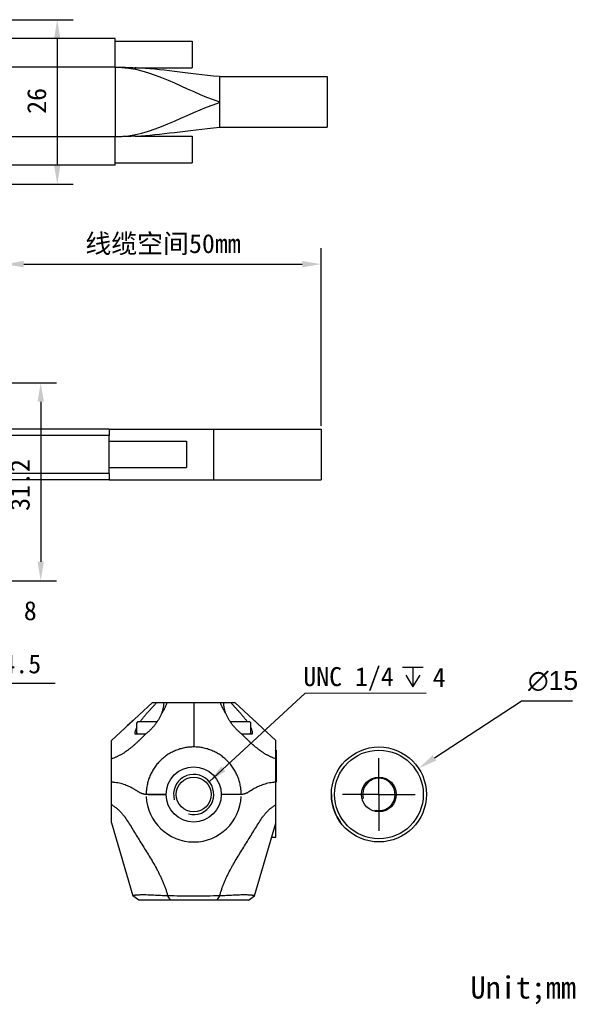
# Model space of a CAD drawing. Header units: millimetres. Extents: x 29 to 292, y 36 to 204.
# Tile 5 of 5: x 201 to 292, y 36 to 192. Entities that reach past the tile are written whole.
import ezdxf

# ---------------------------------------------------------------- set-up
doc = ezdxf.new("R2010")
doc.units = ezdxf.units.MM
doc.header["$LTSCALE"] = 16.335
doc.header["$PDMODE"] = 3
doc.header["$PDSIZE"] = 8
doc.linetypes.add('CENTER', pattern=[0.6, 0.375, -0.075, 0.075, -0.075])
doc.layers.get('0').update_dxf_attribs({"linetype": 'CONTINUOUS'})
doc.layers.get('Defpoints').update_dxf_attribs({"linetype": 'CONTINUOUS'})
for name, color, linetype in [('00_COMPONENTS', 7, 'CONTINUOUS'), ('03_ALL_AXES', 7, 'CONTINUOUS'), ('10_ALL_CHAMFER', 7, 'CONTINUOUS'), ('50_ALL_DETAILS', 7, 'CONTINUOUS'), ('51__DRAFT_DIMS', 7, 'CONTINUOUS')]:
    doc.layers.add(name, color=color, linetype=linetype)
doc.styles.get("Standard").update_dxf_attribs({"font": 'simfang.ttf'})
doc.styles.add('TEXTSTYLE_5', font='simfang.ttf')
doc.dimstyles.new('DIMSTYLE_1', dxfattribs={"dimtxt": 3, "dimasz": 3, "dimexe": 2.5, "dimexo": 0.5, "dimgap": 0.75, "dimtad": 1, "dimdsep": 46, "dimtxsty": 'STANDARD', "dimblk": '_FILLED', "dimblk1": '_FILLED', "dimblk2": '_FILLED', "dimcen": 0.09, "dimclrt": 3, "dimazin": 2, "dimtp": 0.3, "dimtm": 0.3, "dimtfac": 1, "dimtofl": 0, "dimtmove": 0, "dimatfit": 3, "dimldrblk": '_FILLED', "dimfxl": 1, "dimtolj": 1, "dimarcsym": 0})
doc.dimstyles.new('DIMSTYLE_4', dxfattribs={"dimtxt": 3, "dimasz": 3, "dimexe": 2.5, "dimexo": 0.5, "dimgap": 0.75, "dimtad": 1, "dimdec": 1, "dimdsep": 46, "dimtxsty": 'STANDARD', "dimblk": '_FILLED', "dimblk1": '_FILLED', "dimblk2": '_FILLED', "dimcen": 0.09, "dimclrt": 3, "dimazin": 2, "dimtp": 0.3, "dimtm": 0.3, "dimtfac": 1, "dimtdec": 1, "dimtofl": 0, "dimtmove": 0, "dimatfit": 3, "dimldrblk": '_FILLED', "dimfxl": 1, "dimtolj": 1, "dimarcsym": 0})
doc.dimstyles.new('DIMSTYLE_7', dxfattribs={"dimtxt": 3, "dimasz": 3, "dimexe": 2.5, "dimexo": 0.5, "dimtad": 1, "dimdsep": 46, "dimtxsty": 'STANDARD', "dimblk": '_FILLED', "dimblk1": '_FILLED', "dimblk2": '_FILLED', "dimcen": 0.09, "dimclrt": 3, "dimazin": 2, "dimtp": 0.1, "dimtm": 0.1, "dimtfac": 1, "dimtmove": 0, "dimatfit": 2, "dimldrblk": '_FILLED', "dimfxl": 1, "dimtolj": 1, "dimarcsym": 0})
doc.dimstyles.get("Standard").update_dxf_attribs({"dimtxt": 3, "dimasz": 3, "dimexe": 2.5, "dimexo": 0.5, "dimtad": 1, "dimdsep": 46, "dimtxsty": 'STANDARD', "dimblk": '_FILLED', "dimblk1": '_FILLED', "dimblk2": '_FILLED', "dimcen": 0.09, "dimclrt": 3, "dimazin": 2, "dimtol": 1, "dimtp": 0.01, "dimtm": 0.01, "dimtfac": 1, "dimtofl": 0, "dimtmove": 0, "dimatfit": 3, "dimldrblk": '_FILLED', "dimfxl": 1, "dimtolj": 1, "dimarcsym": 0})

# ---------------------------------------------------------------- blocks, each defined once
blk = doc.blocks.new('_FILLED')
at = {"color": 0, "linetype": 'ByBlock'}
blk.add_solid([(0, 0), (-1, 0.167), (-1, -0.167)], dxfattribs=at)
blk = doc.blocks.new('*D4')
at = {"layer": '51__DRAFT_DIMS', "color": 0, "lineweight": -2}
for p, q in [((191.73, 134.53), (207.16, 134.53)), ((204.66, 131.53), (204.66, 106.28)), ((192.82, 103.28), (207.16, 103.28))]:
    blk.add_line(p, q, dxfattribs=at)
at = {"layer": 'Defpoints', "color": 0}
for p in [(191.23, 134.53), (192.32, 103.28), (204.66, 103.28)]:
    blk.add_point(p, dxfattribs=at)
at = {"layer": '51__DRAFT_DIMS', "color": 0, "linetype": 'ByBlock', "lineweight": -2, "xscale": 3, "yscale": 3, "zscale": 3}
for p, rotation in [((204.66, 134.53), 90.00000009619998), ((204.66, 103.28), 270.0000000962)]:
    blk.add_blockref('_FILLED', p, dxfattribs=dict(at, rotation=rotation))
at = {"layer": '51__DRAFT_DIMS', "color": 3, "insert": (199.91, 118.4), "char_height": 3, "attachment_point": 2, "rotation": 90, "line_spacing_factor": 0.9}
blk.add_mtext('\\A1;31.2', dxfattribs=at)
blk = doc.blocks.new('*D18')
at = {"layer": '51__DRAFT_DIMS', "color": 0, "lineweight": -2}
for p in [(266.83, 75.3), (288.6, 84.29)]:
    blk.add_line(p, (280.52, 84.29), dxfattribs=at)
at = {"layer": '51__DRAFT_DIMS', "color": 0}
for p, q in [((257.97, 69.53), (258.15, 69.53)), ((258.06, 69.44), (258.06, 69.62))]:
    blk.add_line(p, q, dxfattribs=at)
at = {"layer": 'Defpoints', "color": 0}
for p in [(264.32, 73.65), (251.79, 65.41)]:
    blk.add_point(p, dxfattribs=at)
at = {"layer": '51__DRAFT_DIMS', "color": 0, "linetype": 'ByBlock', "lineweight": -2, "xscale": 3, "yscale": 3, "zscale": 3, "rotation": 213.3118522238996}
blk.add_blockref('_FILLED', (264.32, 73.65), dxfattribs=at)
at = {"layer": '51__DRAFT_DIMS', "color": 3, "insert": (281.6, 89.04), "char_height": 3, "attachment_point": 1, "line_spacing_factor": 0.9}
blk.add_mtext('\\A1;{\\A1;\\fArial Unicode MS|b0|i0|c134|p34;∅15}', dxfattribs=at)
blk = doc.blocks.new('*D26')
at = {"layer": '51__DRAFT_DIMS', "color": 0, "lineweight": -2}
for p, q in [((191.46, 191.87), (209.77, 191.87)), ((207.27, 188.87), (207.27, 168.88)), ((191.45, 165.88), (209.77, 165.88))]:
    blk.add_line(p, q, dxfattribs=at)
at = {"layer": 'Defpoints', "color": 0}
for p in [(190.96, 191.87), (190.95, 165.88), (207.27, 165.88)]:
    blk.add_point(p, dxfattribs=at)
at = {"layer": '51__DRAFT_DIMS', "color": 0, "linetype": 'ByBlock', "lineweight": -2, "xscale": 3, "yscale": 3, "zscale": 3}
for p, rotation in [((207.27, 191.87), 90.00000009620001), ((207.27, 165.88), 270.0000000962)]:
    blk.add_blockref('_FILLED', p, dxfattribs=dict(at, rotation=rotation))
at = {"layer": '51__DRAFT_DIMS', "color": 3, "insert": (202.52, 179.05), "char_height": 3, "attachment_point": 2, "rotation": 90, "line_spacing_factor": 0.9}
blk.add_mtext('\\A1;26', dxfattribs=at)
blk = doc.blocks.new('*D35')
at = {"layer": '51__DRAFT_DIMS', "color": 0, "lineweight": -2}
for p, q in [((179.58, 73.67), (187.86, 87.03)), ((206.92, 87.03), (187.86, 87.03)), ((176.42, 68.57), (178, 71.12)), ((174.84, 66.02), (173.26, 63.47))]:
    blk.add_line(p, q, dxfattribs=at)
at = {"layer": 'Defpoints', "color": 0}
for p in [(178, 71.12), (176.42, 68.57)]:
    blk.add_point(p, dxfattribs=at)
at = {"layer": '51__DRAFT_DIMS', "color": 0, "linetype": 'ByBlock', "lineweight": -2, "xscale": 3, "yscale": 3, "zscale": 3}
for p, rotation in [((178, 71.12), 238.2200662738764), ((176.42, 68.57), 58.22006627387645)]:
    blk.add_blockref('_FILLED', p, dxfattribs=dict(at, rotation=rotation))
at = {"layer": '51__DRAFT_DIMS', "color": 3, "insert": (188.48, 91.66), "char_height": 3, "attachment_point": 1, "line_spacing_factor": 0.9}
blk.add_mtext('\\A1;{2-M3{\\fgdt;x}4.5}', dxfattribs=at)
blk = doc.blocks.new('*D41')
at = {"layer": '51__DRAFT_DIMS', "color": 0, "lineweight": -2}
for p, q in [((198.97, 129.83), (198.97, 155.77)), ((248.96, 127.74), (248.96, 155.77)), ((201.97, 153.27), (245.96, 153.27))]:
    blk.add_line(p, q, dxfattribs=at)
at = {"layer": 'Defpoints', "color": 0}
for p in [(248.96, 153.27), (198.97, 129.33), (248.96, 127.24)]:
    blk.add_point(p, dxfattribs=at)
at = {"layer": '51__DRAFT_DIMS', "color": 0, "linetype": 'ByBlock', "lineweight": -2, "xscale": 3, "yscale": 3, "zscale": 3}
for p, rotation in [((198.97, 153.27), 179.9999999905), ((248.96, 153.27), 359.9999999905)]:
    blk.add_blockref('_FILLED', p, dxfattribs=dict(at, rotation=rotation))
at = {"layer": '51__DRAFT_DIMS', "color": 3, "insert": (223.97, 158.02), "char_height": 3, "attachment_point": 2, "rotation": 360, "line_spacing_factor": 0.9}
blk.add_mtext('\\A1;线缆空间50mm{}{{\\H0.7x;}{}}', dxfattribs=at)

msp = doc.modelspace()

# ---------------------------------------------------------------- linework, layer by layer
at = {"color": 4}
msp.add_arc((258.05688, 69.53205), 2.555, 255, 195, dxfattribs=at)
at = {"layer": '00_COMPONENTS', "color": 7}
for p, q in [((216.39815, 188.88276), (199.89815, 188.88276)), ((216.39815, 184.38276), (216.39815, 188.88276)), ((216.39815, 188.48276), (228.59815, 188.48276)), ((228.59815, 188.48276), (228.59815, 184.28276)), ((216.39815, 184.38276), (199.89815, 184.38276)), ((219.5751, 184.28276), (228.59815, 184.28276)), ((232.89815, 182.88276), (249.89815, 182.88276)), ((232.89815, 182.88276), (232.89815, 178.88276)), ((249.89815, 182.88275), (249.89815, 174.88277)), ((232.89815, 178.80878), (232.89815, 174.88276)), ((232.89815, 174.88276), (249.89815, 174.88276)), ((216.39815, 173.38276), (199.90815, 173.38276)), ((216.39815, 168.88276), (216.39815, 173.38276)), ((219.5751, 173.48276), (228.59815, 173.48276)), ((228.59815, 173.48276), (228.59815, 169.28276)), ((216.39815, 168.88276), (199.89815, 168.88276)), ((216.39815, 169.28276), (228.59815, 169.28276)), ((215.46321, 126.23642), (198.96321, 126.23642)), ((215.46321, 127.23642), (198.9732, 127.23642)), ((215.46321, 127.23642), (231.96321, 127.23574)), ((215.46321, 120.23642), (215.46321, 126.23642)), ((231.96321, 127.23642), (248.96321, 127.23642)), ((231.96321, 127.23574), (231.96321, 119.237)), ((248.96321, 127.23642), (248.96321, 119.23642)), ((215.46321, 125.33642), (227.66321, 125.33642)), ((227.66321, 125.33642), (227.66321, 121.13642)), ((215.46321, 120.23642), (198.96321, 120.23642)), ((215.46321, 121.13642), (227.66321, 121.13642)), ((215.46321, 119.23642), (198.9732, 119.23642)), ((215.46321, 119.23642), (231.96321, 119.237)), ((231.9619, 119.23642), (248.96321, 119.23642)), ((215.8147, 78.03448), (222.31457, 84.06436)), ((222.31457, 84.06436), (235.31578, 84.06436)), ((235.31578, 84.06436), (241.80529, 78.04409)), ((220.01209, 81.06436), (219.81209, 80.86436)), ((219.81209, 79.26436), (219.81209, 80.86436)), ((220.01214, 81.06436), (223.07547, 81.06436)), ((234.55323, 81.06436), (237.61204, 81.06436)), ((237.61209, 81.06436), (237.81209, 80.86436)), ((237.81209, 79.26436), (237.81209, 80.86436)), ((238.62408, 80.99581), (238.1622, 81.42378)), ((239.04929, 80.60105), (238.62408, 80.99581)), ((215.81528, 65.03078), (215.81491, 78.03436)), ((221.23006, 79.06436), (219.56781, 79.06436)), ((220.01209, 79.06436), (219.81209, 79.26436)), ((238.05572, 79.06436), (236.40414, 79.06436)), ((237.61209, 79.06436), (237.81209, 79.26436)), ((241.80518, 62.7948), (241.80518, 78.04397)), ((215.81209, 71.49764), (215.81209, 76.54481)), ((215.81209, 76.54481), (215.81496, 76.54481)), ((241.81209, 76.54481), (241.80518, 76.54481)), ((241.81209, 76.54481), (241.81209, 71.49764)), ((224.46579, 69.53189), (221.31579, 69.53205)), ((221.62528, 69.53204), (221.6306, 69.53179)), ((221.6306, 69.53179), (224.46579, 69.53189)), ((236.31579, 69.53233), (233.16579, 69.53221)), ((215.81516, 65.03046), (215.81528, 65.03078)), ((215.8155, 65.03068), (219.20302, 53.53666)), ((238.42734, 53.53667), (241.80444, 64.99537)), ((241.15589, 62.7948), (241.80518, 62.7948)), ((220.16223, 52.81935), (219.20302, 53.53666)), ((237.46813, 52.81937), (238.42734, 53.53667)), ((237.46813, 52.81937), (220.16223, 52.81935))]:
    msp.add_line(p, q, dxfattribs=at)
at = {"layer": '00_COMPONENTS', "color": 4}
for p, q in [((216.39815, 184.38276), (216.39815, 173.38276)), ((232.89815, 178.88276), (232.89815, 178.80878)), ((215.46321, 127.23642), (215.46321, 126.23642)), ((231.96321, 127.23642), (231.96321, 127.23574)), ((215.46321, 120.23642), (215.46321, 119.23642)), ((231.96321, 119.237), (231.96321, 119.23657)), ((228.8156, 84.06436), (228.81577, 77.03434)), ((228.8156, 84.06436), (228.81566, 82.49294)), ((215.81209, 74.30755), (215.81503, 74.30755)), ((241.81209, 74.30755), (241.80518, 74.30755)), ((225.12856, 52.81936), (224.70992, 53.51654)), ((232.50538, 52.81937), (232.92417, 53.51714))]:
    msp.add_line(p, q, dxfattribs=at)
at = {"layer": '00_COMPONENTS', "color": 7}
for points in [[(232.89815, 182.88276), (231.95038, 182.97361), (231.00893, 183.07201), (230.08841, 183.17447), (229.18945, 183.27898), (228.31125, 183.38391), (227.45157, 183.488), (226.61032, 183.58994), (225.78749, 183.68856), (224.98092, 183.78309), (224.19055, 183.87265), (223.41636, 183.95644), (222.65636, 184.03401), (221.91043, 184.10478), (221.17862, 184.16824), (220.45914, 184.22409), (219.75193, 184.27196), (219.5751, 184.28276)], [(219.57508, 173.48276), (219.75193, 173.49356), (220.45914, 173.54143), (221.17862, 173.59728), (221.91043, 173.66074), (222.65636, 173.73151), (223.41636, 173.80908), (224.19055, 173.89288), (224.98092, 173.98243), (225.78749, 174.07696), (226.61032, 174.17558)], [(226.61032, 174.17558), (228.31125, 174.38162), (229.18945, 174.48654), (230.08841, 174.59105), (231.00893, 174.69351), (231.95038, 174.79191), (232.89815, 174.88276)], [(219.25589, 81.22707), (219.1173, 81.0987), (219.09429, 81.07737), (218.38544, 80.41935)], [(238.13861, 81.44565), (238.11495, 81.4676), (238.09166, 81.4892), (238.06889, 81.51032), (238.02586, 81.55023)], [(218.35341, 80.38962), (218.33873, 80.376), (218.31183, 80.35104)]]:
    msp.add_lwpolyline(points, dxfattribs=at)
for radius in [4.35, 2.75]:
    msp.add_circle((228.81579, 69.53205), radius, dxfattribs=at)
for centre, radius, start, end in [((221.58965, 83.96986), 2.47245, 359.9304173, 2.1904006), ((236.1566, 83.97575), 2.59451, 178.0428997, 180.019355), ((228.81593, 69.53433), 7.5, 182.3074832, 357.6926609)]:
    msp.add_arc(centre, radius, start, end, dxfattribs=at)
at = {"layer": '00_COMPONENTS', "color": 4}
msp.add_arc((228.81579, 69.53205), 3.175, 255, 195, dxfattribs=at)
at = {"layer": '00_COMPONENTS', "color": 7}
for points in [[(216.39815, 184.38276), (222.19566, 184.38276), (227.39815, 180.71609), (232.89815, 178.88276)], [(216.39815, 173.38276), (222.18792, 173.38276), (227.39815, 177.00016), (232.89815, 178.80886)]]:
    msp.add_open_spline(points, degree=3, dxfattribs=at)
for points, knots in [([(216.39815, 184.38276), (216.67574, 184.38276), (217.22982, 184.37727), (218.05668, 184.3545), (218.83806, 184.32179), (219.34296, 184.29559), (219.5751, 184.28276)], [0, 0, 0, 0, 0.261969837, 0.522881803, 0.780588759, 1, 1, 1, 1]), ([(219.57508, 173.48276), (219.56186, 173.48197), (219.52264, 173.47991), (219.45357, 173.47607), (219.36624, 173.4714), (219.23966, 173.46472), (219.07618, 173.45638), (218.80857, 173.44336), (218.46911, 173.42823), (218.0585, 173.41251), (217.64515, 173.39966), (217.09149, 173.38687), (216.67561, 173.38276), (216.39815, 173.38276)], [0, 0, 0, 0, 0.01250614, 0.037062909, 0.065283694, 0.095037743, 0.156684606, 0.219758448, 0.347887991, 0.477357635, 0.6075421, 0.738153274, 1, 1, 1, 1]), ([(220.3915, 81.06434), (220.48257, 81.19254), (220.67405, 81.44909), (220.97907, 81.82863), (221.30231, 82.20877), (221.58208, 82.52375), (221.81051, 82.775), (221.95455, 82.9315), (222.07016, 83.05612), (222.18549, 83.18004), (222.29993, 83.30406), (222.41278, 83.42867), (222.52376, 83.55275), (222.66058, 83.70667), (222.82358, 83.88799), (222.93269, 84.00649), (222.98738, 84.06436)], [0, 0, 0, 0, 0.118844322, 0.241855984, 0.367928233, 0.495905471, 0.560225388, 0.624545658, 0.656650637, 0.68868865, 0.752475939, 0.78418399, 0.815739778, 0.878281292, 0.939826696, 1, 1, 1, 1]), ([(224.06209, 83.96686), (224.06209, 83.89503), (224.05677, 83.74857), (224.03717, 83.52708), (224.00585, 83.3021), (223.94817, 82.99949), (223.86647, 82.69832), (223.76432, 82.39982), (223.70629, 82.25072), (223.67544, 82.17632)], [0, 0, 0, 0, 0.116925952, 0.238376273, 0.361834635, 0.486518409, 0.739656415, 0.868890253, 1, 1, 1, 1]), ([(233.94401, 82.19448), (233.88352, 82.34134), (233.77591, 82.63614), (233.67455, 83.01295), (233.61764, 83.31393), (233.58673, 83.53768), (233.56736, 83.75791), (233.56209, 83.90349), (233.56209, 83.97487)], [0, 0, 0, 0, 0.260123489, 0.513309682, 0.638059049, 0.761590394, 0.88308667, 1, 1, 1, 1]), ([(234.64497, 84.06436), (234.6996, 84.00635), (234.8086, 83.88765), (234.97146, 83.7061), (235.10817, 83.55205), (235.21904, 83.42789), (235.33177, 83.30324), (235.4461, 83.1792), (235.5613, 83.05526), (235.67676, 82.93064), (235.82061, 82.77415), (236.0487, 82.52296), (236.32802, 82.20809), (236.65068, 81.82814), (236.95509, 81.44883), (237.14614, 81.19245), (237.23698, 81.06434)], [0, 0, 0, 0, 0.060254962, 0.12185748, 0.184439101, 0.216009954, 0.247730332, 0.311534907, 0.343578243, 0.375686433, 0.440007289, 0.504320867, 0.632267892, 0.758290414, 0.881235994, 1, 1, 1, 1]), ([(223.67544, 82.17632), (223.64614, 82.1057), (223.58451, 81.96461), (223.48301, 81.75545), (223.3722, 81.54748), (223.21146, 81.26995), (222.98819, 80.92693), (222.68985, 80.52546), (222.36225, 80.13337), (222.00879, 79.75404), (221.69514, 79.45288), (221.43305, 79.22501), (221.29831, 79.11667), (221.23006, 79.06436)], [0, 0, 0, 0, 0.057378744, 0.11551364, 0.174435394, 0.234185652, 0.356162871, 0.4813545, 0.609355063, 0.739408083, 0.870288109, 0.935465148, 1, 1, 1, 1]), ([(236.40414, 79.06436), (236.33537, 79.11678), (236.19959, 79.22546), (235.93551, 79.45426), (235.61953, 79.75696), (235.26358, 80.13846), (234.93381, 80.53294), (234.63369, 80.93695), (234.36631, 81.34848), (234.13438, 81.76606), (234.00295, 82.05141), (233.94401, 82.19448)], [0, 0, 0, 0, 0.064511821, 0.129689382, 0.260604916, 0.390706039, 0.518745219, 0.643955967, 0.76593152, 0.884567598, 1, 1, 1, 1]), ([(219.56209, 79.17716), (219.56209, 79.24926), (219.57554, 79.39913), (219.62679, 79.62682), (219.7064, 79.86339), (219.77438, 80.0211), (219.81198, 80.10112)], [0, 0, 0, 0, 0.224361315, 0.466078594, 0.724867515, 1, 1, 1, 1]), ([(237.81223, 80.107), (237.84982, 80.02699), (237.9178, 79.86928), (237.99739, 79.63274), (238.04864, 79.40508), (238.06209, 79.25523), (238.06209, 79.18315)], [0, 0, 0, 0, 0.275143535, 0.533938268, 0.775653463, 1, 1, 1, 1]), ([(219.56781, 79.06436), (219.56684, 79.07357), (219.56344, 79.11108), (219.56209, 79.14877), (219.56209, 79.17716)], [0, 0, 0, 0, 0.246000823, 1, 1, 1, 1]), ([(238.06209, 79.18315), (238.06209, 79.17306), (238.06159, 79.1334), (238.059, 79.09375), (238.05572, 79.06436)], [0, 0, 0, 0, 0.254344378, 1, 1, 1, 1]), ([(228.81561, 77.03438), (228.57031, 77.03436), (228.07965, 77.01027), (227.35093, 76.90218), (226.63616, 76.72323), (225.94151, 76.47478), (225.27443, 76.15927), (224.64152, 75.7798), (224.0493, 75.34043), (223.50305, 74.84516), (223.00798, 74.29869), (222.56884, 73.7063), (222.18988, 73.07367), (221.87477, 72.40691), (221.62655, 71.71248), (221.47743, 71.11615), (221.4041, 70.69264), (221.37125, 70.44936), (221.351, 70.26669), (221.33512, 70.08325), (221.32397, 69.89818), (221.31761, 69.71417), (221.31599, 69.59186), (221.31591, 69.53205)], [0, 0, 0, 0, 0.062476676, 0.124880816, 0.18734824, 0.24983898, 0.312478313, 0.374993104, 0.437491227, 0.499990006, 0.562491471, 0.624996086, 0.687503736, 0.750013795, 0.812524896, 0.875034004, 0.906303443, 0.921955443, 0.937553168, 0.953108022, 0.968848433, 0.984768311, 1, 1, 1, 1]), ([(236.31592, 69.53233), (236.31583, 69.59224), (236.31419, 69.71483), (236.30782, 69.89916), (236.29665, 70.08433), (236.28074, 70.26757), (236.26052, 70.4499), (236.22771, 70.69278), (236.15446, 71.11585), (236.00548, 71.71181), (235.75726, 72.40652), (235.44196, 73.07373), (235.06268, 73.70678), (234.62349, 74.29915), (234.12837, 74.84557), (233.58204, 75.34083), (232.98976, 75.78016), (232.35723, 76.15932), (231.69055, 76.47464), (230.99615, 76.72307), (230.28073, 76.90221), (229.5516, 77.01027), (229.06072, 77.03436), (228.81561, 77.03434)], [0, 0, 0, 0, 0.015258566, 0.031223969, 0.046970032, 0.062499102, 0.078064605, 0.09368698, 0.124914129, 0.187379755, 0.249869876, 0.312508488, 0.375023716, 0.437521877, 0.500020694, 0.562522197, 0.625026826, 0.687534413, 0.75004424, 0.812555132, 0.875065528, 0.937573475, 1, 1, 1, 1]), ([(221.31579, 69.53178), (221.24524, 69.53505), (221.09816, 69.54712), (220.91232, 69.58006), (220.7571, 69.62158), (220.63508, 69.66287), (220.51059, 69.71486), (220.38355, 69.77637), (220.25391, 69.84629), (220.12159, 69.9234), (219.98614, 70.00597), (219.84705, 70.09231), (219.70382, 70.18104), (219.55623, 70.27141), (219.40388, 70.36261), (219.19131, 70.48591), (218.91173, 70.63901), (218.55606, 70.81497), (218.17319, 70.97923), (217.76087, 71.12607), (217.31769, 71.2503), (216.84369, 71.35022), (216.33961, 71.42617), (215.99292, 71.4613), (215.81498, 71.47587)], [0, 0, 0, 0, 0.035856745, 0.074841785, 0.095634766, 0.117387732, 0.140196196, 0.164085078, 0.189024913, 0.214962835, 0.241835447, 0.269563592, 0.298085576, 0.32738003, 0.357431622, 0.388235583, 0.452146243, 0.519235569, 0.589634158, 0.663556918, 0.741293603, 0.823140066, 0.909353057, 1, 1, 1, 1]), ([(241.80512, 71.4759), (241.62767, 71.46122), (241.28191, 71.42578), (240.77914, 71.34944), (240.30631, 71.24923), (239.86422, 71.12471), (239.45293, 70.9777), (239.07093, 70.8135), (238.71601, 70.63769), (238.38527, 70.45624), (238.12439, 70.30226), (237.92552, 70.18021), (237.73784, 70.06348), (237.55553, 69.9505), (237.3763, 69.84605), (237.247, 69.77597), (237.12029, 69.71446), (236.99575, 69.66345), (236.87392, 69.62243), (236.71897, 69.5806), (236.53328, 69.54741), (236.38629, 69.5356), (236.31579, 69.53233)], [0, 0, 0, 0, 0.090580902, 0.176750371, 0.258577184, 0.336296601, 0.410211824, 0.480608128, 0.547695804, 0.611619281, 0.672477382, 0.701781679, 0.730316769, 0.784914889, 0.810879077, 0.835837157, 0.8597152, 0.882495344, 0.904251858, 0.925066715, 0.964099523, 1, 1, 1, 1]), ([(224.70992, 53.51654), (224.34124, 53.52305), (223.61728, 53.55458), (222.72501, 53.60783), (222.04124, 53.64028), (221.56547, 53.65655), (221.12549, 53.66567), (220.72573, 53.66765), (220.36906, 53.66281), (220.05752, 53.65137), (219.79348, 53.63433), (219.60441, 53.61486), (219.47872, 53.59708), (219.40349, 53.58459), (219.34094, 53.57259), (219.29092, 53.56155), (219.25692, 53.55302), (219.23575, 53.54708), (219.22394, 53.54369), (219.2153, 53.54072), (219.20832, 53.53898), (219.20576, 53.53705), (219.20293, 53.53708), (219.20302, 53.53666)], [0, 0, 0, 0, 0.200409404, 0.393740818, 0.485820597, 0.572438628, 0.652458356, 0.724988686, 0.789696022, 0.846313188, 0.894399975, 0.933477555, 0.949573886, 0.963385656, 0.974919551, 0.984182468, 0.991230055, 0.993952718, 0.99615658, 0.997852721, 0.999051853, 0.999764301, 1, 1, 1, 1]), ([(232.92428, 53.51715), (232.25906, 53.50461), (230.8895, 53.48844), (228.81561, 53.48087), (226.74165, 53.48844), (225.37203, 53.50453), (224.70674, 53.51704)], [0, 0, 0, 0, 0.242885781, 0.499989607, 0.757087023, 1, 1, 1, 1]), ([(238.42734, 53.53667), (238.42744, 53.53713), (238.4244, 53.53709), (238.42167, 53.53913), (238.41426, 53.54096), (238.40511, 53.54407), (238.39269, 53.54762), (238.37058, 53.55379), (238.3353, 53.56257), (238.28374, 53.57382), (238.21969, 53.58591), (238.14309, 53.5984), (238.01592, 53.61603), (237.82549, 53.63526), (237.56016, 53.65202), (237.24751, 53.66315), (236.88952, 53.66771), (236.48811, 53.66545), (236.04587, 53.65605), (235.5667, 53.63939), (234.87998, 53.60647), (233.99509, 53.55346), (233.28019, 53.5229), (232.92079, 53.51655)], [0, 0, 0, 0, 0.000252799, 0.001013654, 0.002288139, 0.004082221, 0.006402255, 0.009254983, 0.016587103, 0.026139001, 0.037945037, 0.052005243, 0.068319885, 0.107718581, 0.156000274, 0.212795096, 0.277744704, 0.350577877, 0.43096553, 0.518158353, 0.611171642, 0.804629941, 1, 1, 1, 1])]:
    msp.add_open_spline(points, degree=3, knots=knots, dxfattribs=at)
at = {"layer": '00_COMPONENTS', "color": 4}
for points, knots in [([(224.63281, 84.06395), (224.59841, 83.98411), (224.5296, 83.82329), (224.42498, 83.58188), (224.31586, 83.34098), (224.19922, 83.10319), (224.07697, 82.86792), (223.94976, 82.63473), (223.81615, 82.40437), (223.72331, 82.25274), (223.67609, 82.17728)], [0, 0, 0, 0, 0.123144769, 0.247755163, 0.372670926, 0.497700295, 0.622848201, 0.748191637, 0.873912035, 1, 1, 1, 1]), ([(233.94352, 82.19572), (233.89684, 82.27048), (233.80514, 82.42072), (233.67331, 82.649), (233.56861, 82.84161), (233.48729, 82.99667), (233.40753, 83.15233), (233.31136, 83.3485), (233.20363, 83.58712), (233.10026, 83.82619), (233.0321, 83.98537), (232.99799, 84.0644)], [0, 0, 0, 0, 0.126096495, 0.251798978, 0.377125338, 0.439721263, 0.502297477, 0.627356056, 0.752256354, 0.876843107, 1, 1, 1, 1]), ([(221.19508, 79.06436), (220.99903, 78.85546), (220.70038, 78.54649), (220.29319, 78.14417), (219.98384, 77.84813), (219.67031, 77.55883), (219.35295, 77.27665), (219.08416, 77.04845), (218.86655, 76.87074), (218.64779, 76.69661), (218.37061, 76.48549), (218.08652, 76.28485), (217.85542, 76.13116), (217.67996, 76.01968), (217.50198, 75.91244), (217.32147, 75.80964), (217.13875, 75.71088), (216.95413, 75.61587), (216.76776, 75.52464), (216.57978, 75.4373), (216.39034, 75.35362), (216.13636, 75.24632), (215.94406, 75.17035), (215.8149, 75.12257)], [0, 0, 0, 0, 0.127604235, 0.191364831, 0.254961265, 0.318313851, 0.381376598, 0.444104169, 0.475346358, 0.506517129, 0.568642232, 0.630514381, 0.661396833, 0.692256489, 0.723100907, 0.753939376, 0.784776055, 0.815608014, 0.846419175, 0.877192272, 0.907932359, 0.938657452, 1, 1, 1, 1]), ([(241.80521, 75.12696), (241.67627, 75.17463), (241.48437, 75.25062), (241.23096, 75.35799), (241.04196, 75.44172), (240.8544, 75.52908), (240.66845, 75.62029), (240.48424, 75.71527), (240.30194, 75.81399), (240.12185, 75.91673), (239.94429, 76.02391), (239.76924, 76.13534), (239.53872, 76.28906), (239.25552, 76.48996), (238.81145, 76.82849), (238.37959, 77.18692), (237.95835, 77.56152), (237.64542, 77.85032), (237.33663, 78.1458), (236.93024, 78.54743), (236.63218, 78.85587), (236.43648, 79.06436)], [0, 0, 0, 0, 0.061344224, 0.09207093, 0.122811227, 0.153584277, 0.184395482, 0.215226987, 0.24606239, 0.276899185, 0.307742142, 0.338601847, 0.369487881, 0.431376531, 0.493504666, 0.618629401, 0.68169042, 0.745042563, 0.808638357, 0.872398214, 1, 1, 1, 1]), ([(215.81536, 67.93082), (215.9556, 67.85008), (216.22791, 67.67294), (216.6173, 67.38039), (216.98749, 67.0632), (217.33109, 66.71708), (217.6448, 66.34158), (218.04116, 65.81062), (218.5107, 65.10589), (219.05903, 64.22338), (219.80787, 62.99393), (220.77399, 61.42666), (221.76408, 59.85469), (222.52733, 58.57126), (222.97952, 57.75827), (223.31612, 57.09795), (223.55946, 56.60086), (223.79418, 56.10136), (224.0136, 55.59647), (224.21621, 55.08586), (224.40277, 54.56997), (224.567, 54.04688), (224.66141, 53.69397), (224.70674, 53.51704)], [0, 0, 0, 0, 0.028332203, 0.056784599, 0.085227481, 0.113604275, 0.142059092, 0.170814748, 0.229573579, 0.29023638, 0.352715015, 0.481595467, 0.612569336, 0.677939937, 0.743002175, 0.775388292, 0.807686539, 0.839895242, 0.872002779, 0.904047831, 0.936055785, 0.968023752, 1, 1, 1, 1]), ([(232.92428, 53.51715), (232.96953, 53.69394), (233.06362, 54.04661), (233.2273, 54.56938), (233.41361, 55.0849), (233.61676, 55.59487), (233.83645, 56.09912), (234.06978, 56.59876), (234.3131, 57.09537), (234.56587, 57.58907), (234.82949, 58.07888), (235.19612, 58.72677), (235.67287, 59.52893), (236.26241, 60.48194), (237.04978, 61.73885), (237.81906, 62.98656), (238.56762, 64.21515), (239.11554, 65.0973), (239.58438, 65.80195), (239.98011, 66.3329), (240.29292, 66.70867), (240.6355, 67.05528), (241.00485, 67.3728), (241.39347, 67.66577), (241.66551, 67.84273), (241.80523, 67.92418)], [0, 0, 0, 0, 0.031972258, 0.063936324, 0.095940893, 0.127985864, 0.160095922, 0.192293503, 0.224589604, 0.25698027, 0.28946254, 0.322035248, 0.387399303, 0.45293325, 0.518364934, 0.64725116, 0.709739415, 0.77041851, 0.829192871, 0.85794823, 0.886404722, 0.914780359, 0.94321983, 0.971665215, 1, 1, 1, 1])]:
    msp.add_open_spline(points, degree=3, knots=knots, dxfattribs=at)
at = {"layer": '03_ALL_AXES', "color": 1, "linetype": 'CENTER'}
for q in [(258.05688, 75.28205), (252.30688, 69.53205), (258.05688, 63.78205), (263.80688, 69.53205)]:
    msp.add_line((258.05688, 69.53205), q, dxfattribs=at)
at = {"layer": '03_ALL_AXES', "color": 7}
msp.add_circle((258.05688, 69.53205), 2.75, dxfattribs=at)
at = {"layer": '10_ALL_CHAMFER', "color": 7}
for radius in [7.5, 7]:
    msp.add_circle((258.05688, 69.53205), radius, dxfattribs=at)
at = {"layer": '50_ALL_DETAILS', "color": 3}
for p, q in [((261.79954, 89.64288), (265.04954, 89.64288)), ((263.42454, 89.64288), (263.42454, 86.51788))]:
    msp.add_line(p, q, dxfattribs=at)
msp.add_lwpolyline([(262.29953, 88.39287), (263.42454, 86.51788), (264.54953, 88.39287)], dxfattribs=at)
at = {"layer": '51__DRAFT_DIMS', "color": 4}
msp.add_arc((258.05688, 69.53205), 7.5, 180, 216.0951746, dxfattribs=at)

# ---------------------------------------------------------------- texts
at = {"layer": '50_ALL_DETAILS', "color": 3}
for s, p in [('8', (201.99672, 97.05459)), ('UNC 1/4', (246.11841, 86.64297)), ('4', (266.54954, 86.51788))]:
    msp.add_text(s, height=3, dxfattribs=at).set_placement(p)
at = {"layer": '50_ALL_DETAILS', "style": 'TEXTSTYLE_5'}
msp.add_text('Unit;mm', height=3.5, dxfattribs=at).set_placement((272.5181, 37.30506))

# ---------------------------------------------------------------- dimensions: what is measured, and where the dimension line sits
at = {"layer": '51__DRAFT_DIMS', "color": 4}
for base, p1, p2, picture, middle in [((207.26746, 165.87866), (190.95633, 191.86851), (190.95178, 165.87866), '*D26', (207.26746, 179.05349)), ((204.66055, 103.28397), (191.22845, 134.52896), (192.32107, 103.28397), '*D4', (204.66055, 118.39543))]:
    dim = msp.add_linear_dim(base=base, p1=p1, p2=p2, angle=270.0000001, dimstyle='DIMSTYLE_4', dxfattribs=at)
    dim.commit()
    dim.dimension.update_dxf_attribs({"geometry": picture, "text_midpoint": middle, "dimtype": 160})
dim = msp.add_linear_dim(base=(248.96321, 153.27259), p1=(198.9732, 129.33022), p2=(248.96321, 127.23642), angle=360, text='线缆空间50mm{}{{\\H0.7x;}{}}', dimstyle='DIMSTYLE_4', override={"dimdec": 2}, dxfattribs=at)
dim.commit()
dim.dimension.update_dxf_attribs({"geometry": '*D41', "text_midpoint": (223.96821, 156.02259)})
for p1, p2, text, dimstyle, override, picture, middle in [((176.41733, 68.56885), (177.9973, 71.11908), '{2-M<>{\\fgdt;x}4.5}', 'DIMSTYLE_7', {"dimtih": 1, "dimtoh": 1, "dimpost": '<>'}, '*D35', (197.69866, 87.03281)), ((251.78917, 65.41308), (264.32458, 73.65102), '{\\A1;\\fArial Unicode MS|b0|i0|c134|p34;<>}', 'DIMSTYLE_1', {"dimtih": 1, "dimtoh": 1, "dimtxsty": 'STANDARD'}, '*D18', (285.09721, 84.29453))]:
    dim = msp.add_diameter_dim_2p(p1=p1, p2=p2, text=text, dimstyle=dimstyle, override=override, dxfattribs=at)
    dim.commit()
    dim.dimension.update_dxf_attribs({"geometry": picture, "text_midpoint": middle, "dimtype": 163})

# ---------------------------------------------------------------- leaders
at = {"layer": '50_ALL_DETAILS', "color": 4}
msp.add_leader([(231.28324, 71.53013), (246.42068, 85.51833), (265.53184, 85.58437)], dimstyle='STANDARD', override={"dimtad": 0}, dxfattribs=at)

doc.saveas('drawing.dxf')
